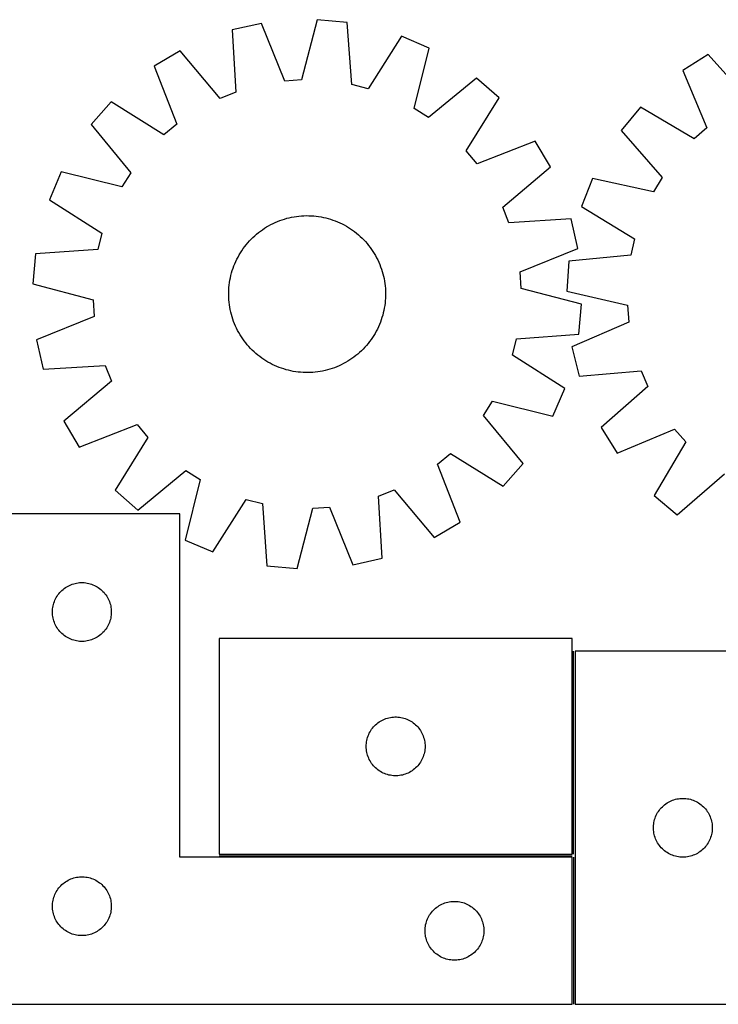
# Model space of a CAD drawing. Header units: millimetres. Extents: x 7 to 1493, y 7 to 509.
# Tile 2 of 4: x 394 to 750, y 7 to 508. Entities that reach past the tile are written whole.
import ezdxf

# ---------------------------------------------------------------- set-up
doc = ezdxf.new("R2010")
doc.units = ezdxf.units.MM
doc.layers.add('COMMON', color=5, linetype='CONTINUOUS', true_color=0x0000ff)
doc.layers.add('CUT', color=7, linetype='CONTINUOUS', true_color=0x000000)

msp = doc.modelspace()

# ---------------------------------------------------------------- linework, layer by layer
at = {"layer": 'COMMON'}
for p, q in [((676.604402, 83.015412), (676.604402, 186.515411)), ((495.854401, 82.265411), (675.854401, 82.265411)), ((676.604401, 81.515411), (676.604401, 6.515411))]:
    msp.add_line(p, q, dxfattribs=at)
at = {"layer": 'CUT'}
for p, q in [((545.893793, 508.478323), (537.897057, 477.737032)), ((561.214927, 507.066441), (545.893793, 508.478323)), ((563.458917, 475.38144), (561.214927, 507.066441)), ((517.415559, 506.619291), (502.407999, 503.22758)), ((502.407999, 503.22758), (504.302233, 471.519748)), ((529.340924, 477.178496), (517.415559, 506.619291)), ((588.873809, 500.034227), (571.76888, 473.268649)), ((603.008778, 493.956957), (588.873809, 500.034227)), ((475.898062, 492.659277), (462.67312, 484.795978)), ((496.337464, 468.344558), (475.898062, 492.659277)), ((595.351736, 463.129299), (603.008778, 493.956957)), ((745.33435, 490.817468), (732.305255, 482.63375)), ((766.361075, 467.008823), (745.33435, 490.817468)), ((462.67312, 484.795978), (474.272903, 455.225388)), ((732.305255, 482.63375), (744.623265, 453.355065)), ((537.897057, 477.737032), (529.340924, 477.178496)), ((627.140865, 478.721859), (602.602092, 458.551996)), ((638.706039, 468.574086), (627.140865, 478.721859)), ((571.76888, 473.268649), (563.458917, 475.38144)), ((504.302233, 471.519748), (496.337464, 468.344558)), ((621.897489, 441.621397), (638.706039, 468.574086)), ((440.726457, 466.552903), (430.578683, 454.987729)), ((467.679145, 449.744354), (440.726457, 466.552903)), ((602.602092, 458.551996), (595.351736, 463.129299)), ((710.810358, 463.860492), (700.94786, 452.051103)), ((738.165238, 447.71474), (710.810358, 463.860492)), ((430.578683, 454.987729), (450.748547, 430.448957)), ((474.272903, 455.225388), (467.679145, 449.744354)), ((700.94786, 452.051103), (721.710595, 428.011893)), ((744.623265, 453.355065), (738.165238, 447.71474)), ((656.949113, 446.627422), (627.378523, 435.02764)), ((664.812413, 433.402481), (656.949113, 446.627422)), ((627.378523, 435.02764), (621.897489, 441.621397)), ((640.497693, 412.963078), (664.812413, 433.402481)), ((415.343586, 430.855642), (409.266315, 416.720674)), ((446.171243, 423.1986), (415.343586, 430.855642)), ((450.748547, 430.448957), (446.171243, 423.1986)), ((686.306254, 427.554385), (680.575763, 413.275308)), ((717.311602, 420.651985), (686.306254, 427.554385)), ((721.710595, 428.011893), (717.311602, 420.651985)), ((409.266315, 416.720674), (436.031893, 399.615745)), ((643.672883, 404.99831), (640.497693, 412.963078)), ((680.575763, 413.275308), (707.750821, 396.828699)), ((527.978448, 406.487798), (529.175649, 406.869526)), ((529.175649, 406.869526), (530.38425, 407.213461)), ((530.38425, 407.213461), (531.603058, 407.519263)), ((531.603058, 407.519263), (532.830869, 407.786631)), ((532.830869, 407.786631), (534.066473, 408.0153)), ((534.066473, 408.0153), (535.30865, 408.205045)), ((535.30865, 408.205045), (536.556174, 408.355679)), ((536.556174, 408.355679), (537.807814, 408.467053)), ((537.807814, 408.467053), (539.062335, 408.539056)), ((539.062335, 408.539056), (540.318498, 408.571619)), ((540.318498, 408.571619), (541.575065, 408.564709)), ((541.575065, 408.564709), (542.830794, 408.518332)), ((542.830794, 408.518332), (544.084447, 408.432535)), ((544.084447, 408.432535), (545.334786, 408.307402)), ((545.334786, 408.307402), (546.580578, 408.143057)), ((546.580578, 408.143057), (547.820593, 407.939662)), ((547.820593, 407.939662), (549.053608, 407.697417)), ((549.053608, 407.697417), (550.278404, 407.416561)), ((550.278404, 407.416561), (551.493775, 407.097373)), ((551.493775, 407.097373), (552.69852, 406.740166)), ((552.69852, 406.740166), (553.89145, 406.345294)), ((675.380716, 406.892543), (643.672883, 404.99831)), ((678.772426, 391.884984), (675.380716, 406.892543)), ((517.906945, 401.425681), (518.950111, 402.126261)), ((518.950111, 402.126261), (520.014767, 402.793728)), ((520.014767, 402.793728), (521.099865, 403.427425)), ((521.099865, 403.427425), (522.204331, 404.026725)), ((522.204331, 404.026725), (523.327077, 404.591037)), ((523.327077, 404.591037), (524.466995, 405.119804)), ((524.466995, 405.119804), (525.622959, 405.612505)), ((525.622959, 405.612505), (526.793828, 406.068653)), ((526.793828, 406.068653), (527.978448, 406.487798)), ((553.89145, 406.345294), (555.071388, 405.913145)), ((555.071388, 405.913145), (556.23717, 405.444147)), ((556.23717, 405.444147), (557.387646, 404.938763)), ((557.387646, 404.938763), (558.521679, 404.39749)), ((558.521679, 404.39749), (559.63815, 403.820864)), ((559.63815, 403.820864), (560.735959, 403.209453)), ((560.735959, 403.209453), (561.814021, 402.563861)), ((561.814021, 402.563861), (562.871272, 401.884724)), ((562.871272, 401.884724), (563.906669, 401.172714)), ((436.031893, 399.615745), (433.919102, 391.305782)), ((511.290085, 395.656493), (512.155301, 396.567761)), ((512.155301, 396.567761), (513.048714, 397.451401)), ((513.048714, 397.451401), (513.969442, 398.306542)), ((513.969442, 398.306542), (514.916576, 399.132341)), ((514.916576, 399.132341), (515.889182, 399.927982)), ((515.889182, 399.927982), (516.8863, 400.69268)), ((516.8863, 400.69268), (517.906945, 401.425681)), ((563.906669, 401.172714), (564.919191, 400.428532)), ((564.919191, 400.428532), (565.907838, 399.652913)), ((565.907838, 399.652913), (566.871634, 398.846623)), ((566.871634, 398.846623), (567.809629, 398.010458)), ((567.809629, 398.010458), (568.720896, 397.145241)), ((568.720896, 397.145241), (569.604536, 396.251828)), ((707.750821, 396.828699), (705.841468, 388.469647)), ((507.415818, 390.718137), (508.127829, 391.753534)), ((508.127829, 391.753534), (508.872011, 392.766056)), ((508.872011, 392.766056), (509.647629, 393.754703)), ((509.647629, 393.754703), (510.453919, 394.718499)), ((510.453919, 394.718499), (511.290085, 395.656493)), ((569.604536, 396.251828), (570.459678, 395.331101)), ((570.459678, 395.331101), (571.285477, 394.383966)), ((571.285477, 394.383966), (572.081118, 393.411361)), ((572.081118, 393.411361), (572.845816, 392.414243)), ((572.845816, 392.414243), (573.578817, 391.393598)), ((649.331631, 379.959618), (678.772426, 391.884984)), ((402.234102, 389.061791), (400.822219, 373.740658)), ((433.919102, 391.305782), (402.234102, 389.061791)), ((504.903052, 386.368543), (505.479679, 387.485015)), ((505.479679, 387.485015), (506.09109, 388.582823)), ((506.09109, 388.582823), (506.736682, 389.660885)), ((506.736682, 389.660885), (507.415818, 390.718137)), ((573.578817, 391.393598), (574.279396, 390.350432)), ((574.279396, 390.350432), (574.946864, 389.285775)), ((574.946864, 389.285775), (575.58056, 388.200678)), ((575.58056, 388.200678), (576.17986, 387.096211)), ((576.17986, 387.096211), (576.744172, 385.973465)), ((705.841468, 388.469647), (674.22067, 385.45304)), ((502.560376, 380.545384), (502.955249, 381.738314)), ((502.955249, 381.738314), (503.387397, 382.918253)), ((503.387397, 382.918253), (503.856395, 384.084035)), ((503.856395, 384.084035), (504.36178, 385.23451)), ((504.36178, 385.23451), (504.903052, 386.368543)), ((576.744172, 385.973465), (577.27294, 384.833548)), ((577.27294, 384.833548), (577.76564, 383.677584)), ((577.76564, 383.677584), (578.221788, 382.506714)), ((578.221788, 382.506714), (578.640933, 381.322094)), ((674.22067, 385.45304), (673.183127, 370.102012)), ((501.360881, 375.667458), (501.603126, 376.900472)), ((501.603126, 376.900472), (501.883981, 378.125269)), ((501.883981, 378.125269), (502.20317, 379.340639)), ((502.20317, 379.340639), (502.560376, 380.545384)), ((578.640933, 381.322094), (579.022661, 380.124893)), ((579.022661, 380.124893), (579.366596, 378.916292)), ((579.366596, 378.916292), (579.672399, 377.697485)), ((579.672399, 377.697485), (579.939766, 376.469673)), ((649.890168, 371.403485), (649.331631, 379.959618)), ((400.822219, 373.740658), (431.56351, 365.743922)), ((500.78221, 370.677659), (500.868007, 371.931312)), ((500.868007, 371.931312), (500.99314, 373.181651)), ((500.99314, 373.181651), (501.157485, 374.427443)), ((501.157485, 374.427443), (501.360881, 375.667458)), ((579.939766, 376.469673), (580.168435, 375.234069)), ((580.168435, 375.234069), (580.358181, 373.991892)), ((580.358181, 373.991892), (580.508814, 372.744368)), ((580.508814, 372.744368), (580.620188, 371.492728)), ((580.620188, 371.492728), (580.692192, 370.238208)), ((500.728923, 368.165363), (500.735834, 369.421929)), ((500.761486, 366.9092), (500.728923, 368.165363)), ((500.735834, 369.421929), (500.78221, 370.677659)), ((500.83349, 365.654679), (500.761486, 366.9092)), ((580.671468, 366.469748), (580.585671, 365.216096)), ((580.717844, 367.725478), (580.671468, 366.469748)), ((580.692192, 370.238208), (580.724755, 368.982044)), ((580.724755, 368.982044), (580.717844, 367.725478)), ((680.631459, 363.40675), (649.890168, 371.403485)), ((673.183127, 370.102012), (704.110425, 362.857912)), ((431.56351, 365.743922), (432.122047, 357.187789)), ((500.944864, 364.403039), (500.83349, 365.654679)), ((501.095497, 363.155515), (500.944864, 364.403039)), ((501.285243, 361.913338), (501.095497, 363.155515)), ((501.513912, 360.677734), (501.285243, 361.913338)), ((580.092797, 361.479949), (579.850552, 360.246935)), ((580.296192, 362.719964), (580.092797, 361.479949)), ((580.460538, 363.965756), (580.296192, 362.719964)), ((580.585671, 365.216096), (580.460538, 363.965756)), ((679.219576, 348.085616), (680.631459, 363.40675)), ((704.110425, 362.857912), (704.877611, 354.317959)), ((432.122047, 357.187789), (402.681252, 345.262423)), ((501.781279, 359.449922), (501.513912, 360.677734)), ((502.087082, 358.231115), (501.781279, 359.449922)), ((502.431017, 357.022514), (502.087082, 358.231115)), ((502.812745, 355.825313), (502.431017, 357.022514)), ((578.893302, 356.602023), (578.498429, 355.409093)), ((579.250508, 357.806768), (578.893302, 356.602023)), ((579.569697, 359.022138), (579.250508, 357.806768)), ((579.850552, 360.246935), (579.569697, 359.022138)), ((503.23189, 354.640693), (502.812745, 355.825313)), ((503.688038, 353.469823), (503.23189, 354.640693)), ((504.180738, 352.313859), (503.688038, 353.469823)), ((504.709506, 351.173942), (504.180738, 352.313859)), ((577.091898, 351.912897), (576.550626, 350.778864)), ((577.597283, 353.063372), (577.091898, 351.912897)), ((578.066281, 354.229154), (577.597283, 353.063372)), ((578.498429, 355.409093), (578.066281, 354.229154)), ((704.877611, 354.317959), (675.736628, 341.677631)), ((505.273818, 350.051196), (504.709506, 351.173942)), ((505.873118, 348.946729), (505.273818, 350.051196)), ((506.506814, 347.861632), (505.873118, 348.946729)), ((507.174282, 346.796975), (506.506814, 347.861632)), ((507.874861, 345.753809), (507.174282, 346.796975)), ((574.03786, 346.429271), (573.325849, 345.393873)), ((574.716996, 347.486522), (574.03786, 346.429271)), ((575.362588, 348.564584), (574.716996, 347.486522)), ((575.973999, 349.662392), (575.362588, 348.564584)), ((576.550626, 350.778864), (575.973999, 349.662392)), ((647.534576, 345.841625), (679.219576, 348.085616)), ((402.681252, 345.262423), (406.072962, 330.254864)), ((508.607862, 344.733164), (507.874861, 345.753809)), ((509.37256, 343.736047), (508.607862, 344.733164)), ((510.168201, 342.763441), (509.37256, 343.736047)), ((510.994, 341.816307), (510.168201, 342.763441)), ((511.849142, 340.895579), (510.994, 341.816307)), ((570.163593, 341.490914), (569.298377, 340.579647)), ((570.999759, 342.428908), (570.163593, 341.490914)), ((571.806049, 343.392704), (570.999759, 342.428908)), ((572.581667, 344.381351), (571.806049, 343.392704)), ((573.325849, 345.393873), (572.581667, 344.381351)), ((645.421785, 337.531662), (647.534576, 345.841625)), ((675.736628, 341.677631), (679.493594, 326.757318)), ((512.732782, 340.002166), (511.849142, 340.895579)), ((513.644049, 339.136949), (512.732782, 340.002166)), ((514.582044, 338.300784), (513.644049, 339.136949)), ((515.54584, 337.494494), (514.582044, 338.300784)), ((516.534487, 336.718875), (515.54584, 337.494494)), ((517.547009, 335.974693), (516.534487, 336.718875)), ((564.567378, 336.454727), (563.546733, 335.721726)), ((565.564496, 337.219425), (564.567378, 336.454727)), ((566.537102, 338.015066), (565.564496, 337.219425)), ((567.484236, 338.840865), (566.537102, 338.015066)), ((568.404964, 339.696006), (567.484236, 338.840865)), ((569.298377, 340.579647), (568.404964, 339.696006)), ((672.187363, 320.426733), (645.421785, 337.531662)), ((406.072962, 330.254864), (437.780795, 332.149097)), ((437.780795, 332.149097), (440.955985, 324.184329)), ((518.582406, 335.262683), (517.547009, 335.974693)), ((519.639657, 334.583547), (518.582406, 335.262683)), ((520.717719, 333.937954), (519.639657, 334.583547)), ((521.815528, 333.326543), (520.717719, 333.937954)), ((522.931999, 332.749917), (521.815528, 333.326543)), ((524.066032, 332.208644), (522.931999, 332.749917)), ((525.216508, 331.70326), (524.066032, 332.208644)), ((526.38229, 331.234262), (525.216508, 331.70326)), ((555.830719, 331.534902), (554.65985, 331.078754)), ((556.986683, 332.027603), (555.830719, 331.534902)), ((558.126601, 332.55637), (556.986683, 332.027603)), ((559.249347, 333.120682), (558.126601, 332.55637)), ((560.353813, 333.719982), (559.249347, 333.120682)), ((561.438911, 334.353679), (560.353813, 333.719982)), ((562.503567, 335.021146), (561.438911, 334.353679)), ((563.546733, 335.721726), (562.503567, 335.021146)), ((527.562228, 330.802113), (526.38229, 331.234262)), ((528.755158, 330.407241), (527.562228, 330.802113)), ((529.959903, 330.050034), (528.755158, 330.407241)), ((531.175274, 329.730846), (529.959903, 330.050034)), ((532.40007, 329.44999), (531.175274, 329.730846)), ((533.633085, 329.207746), (532.40007, 329.44999)), ((534.8731, 329.00435), (533.633085, 329.207746)), ((536.118892, 328.840005), (534.8731, 329.00435)), ((537.369231, 328.714872), (536.118892, 328.840005)), ((538.622884, 328.629075), (537.369231, 328.714872)), ((539.878613, 328.582698), (538.622884, 328.629075)), ((541.13518, 328.575788), (539.878613, 328.582698)), ((542.391343, 328.608351), (541.13518, 328.575788)), ((543.645864, 328.680355), (542.391343, 328.608351)), ((544.897504, 328.791728), (543.645864, 328.680355)), ((546.145028, 328.942362), (544.897504, 328.791728)), ((547.387205, 329.132107), (546.145028, 328.942362)), ((548.622809, 329.360776), (547.387205, 329.132107)), ((549.85062, 329.628144), (548.622809, 329.360776)), ((551.069428, 329.933946), (549.85062, 329.628144)), ((552.278029, 330.277881), (551.069428, 329.933946)), ((553.47523, 330.659609), (552.278029, 330.277881)), ((554.65985, 331.078754), (553.47523, 330.659609)), ((679.493594, 326.757318), (711.145753, 329.424829)), ((711.145753, 329.424829), (714.51438, 321.539925)), ((440.955985, 324.184329), (416.641265, 303.744926)), ((714.51438, 321.539925), (690.705735, 300.5132)), ((666.110092, 306.291765), (672.187363, 320.426733)), ((630.705131, 306.698451), (635.282435, 313.948807)), ((635.282435, 313.948807), (666.110092, 306.291765)), ((650.874994, 282.159678), (630.705131, 306.698451)), ((416.641265, 303.744926), (424.504565, 290.519985)), ((424.504565, 290.519985), (454.075155, 302.119767)), ((454.075155, 302.119767), (459.556189, 295.52601)), ((690.705735, 300.5132), (698.889453, 287.484105)), ((698.889453, 287.484105), (728.168138, 299.802114)), ((728.168138, 299.802114), (733.808462, 293.344087)), ((459.556189, 295.52601), (442.747639, 268.573321)), ((733.808462, 293.344087), (717.662711, 265.989208)), ((607.180775, 281.92202), (613.774533, 287.403054)), ((613.774533, 287.403054), (640.727221, 270.594504)), ((618.780558, 252.351429), (607.180775, 281.92202)), ((640.727221, 270.594504), (650.874994, 282.159678)), ((454.312813, 258.425548), (478.851586, 278.595411)), ((478.851586, 278.595411), (486.101942, 274.018108)), ((729.4721, 256.12671), (753.51131, 276.889444)), ((486.101942, 274.018108), (478.4449, 243.190451)), ((442.747639, 268.573321), (454.312813, 258.425548)), ((577.151445, 265.627659), (585.116214, 268.802849)), ((585.116214, 268.802849), (605.555616, 244.48813)), ((492.579869, 237.11318), (509.684798, 263.878758)), ((509.684798, 263.878758), (517.994761, 261.765967)), ((517.994761, 261.765967), (520.238751, 230.080966)), ((579.045679, 233.919827), (577.151445, 265.627659)), ((717.662711, 265.989208), (729.4721, 256.12671)), ((475.854401, 256.515411), (375.854401, 256.515411)), ((475.854401, 81.515411), (475.854401, 256.515411)), ((535.559885, 228.669084), (543.556621, 259.410375)), ((543.556621, 259.410375), (552.112754, 259.968911)), ((552.112754, 259.968911), (564.038119, 230.528116)), ((605.555616, 244.48813), (618.780558, 252.351429)), ((478.4449, 243.190451), (492.579869, 237.11318)), ((564.038119, 230.528116), (579.045679, 233.919827)), ((520.238751, 230.080966), (535.559885, 228.669084)), ((420.926266, 220.682749), (421.662117, 220.917659)), ((421.662117, 220.917659), (422.409085, 221.114376)), ((422.409085, 221.114376), (423.16519, 221.27238)), ((423.16519, 221.27238), (423.928426, 221.391251)), ((423.928426, 221.391251), (424.696769, 221.470673)), ((424.696769, 221.470673), (425.468183, 221.510438)), ((425.468183, 221.510438), (426.24062, 221.510438)), ((426.24062, 221.510438), (427.012033, 221.470673)), ((427.012033, 221.470673), (427.780377, 221.391251)), ((427.780377, 221.391251), (428.543613, 221.27238)), ((428.543613, 221.27238), (429.299717, 221.114376)), ((429.299717, 221.114376), (430.046686, 220.917659)), ((430.046686, 220.917659), (430.782537, 220.682749)), ((414.092604, 215.824553), (414.587422, 216.417692)), ((414.587422, 216.417692), (415.112119, 216.984573)), ((415.112119, 216.984573), (415.665301, 217.523691)), ((415.665301, 217.523691), (416.245504, 218.033617)), ((416.245504, 218.033617), (416.851187, 218.512999)), ((416.851187, 218.512999), (417.480745, 218.960566)), ((417.480745, 218.960566), (418.132509, 219.37513)), ((418.132509, 219.37513), (418.80475, 219.755592)), ((418.80475, 219.755592), (419.495685, 220.100944)), ((419.495685, 220.100944), (420.203483, 220.41027)), ((420.203483, 220.41027), (420.926266, 220.682749)), ((430.782537, 220.682749), (431.50532, 220.41027)), ((431.50532, 220.41027), (432.213117, 220.100944)), ((432.213117, 220.100944), (432.904052, 219.755592)), ((432.904052, 219.755592), (433.576293, 219.37513)), ((433.576293, 219.37513), (434.228057, 218.960566)), ((434.228057, 218.960566), (434.857616, 218.512999)), ((434.857616, 218.512999), (435.463299, 218.033617)), ((435.463299, 218.033617), (436.043501, 217.523691)), ((436.043501, 217.523691), (436.596684, 216.984573)), ((436.596684, 216.984573), (437.12138, 216.417692)), ((437.12138, 216.417692), (437.616198, 215.824553)), ((411.348985, 210.335477), (411.564871, 211.077133)), ((411.564871, 211.077133), (411.818649, 211.806692)), ((411.818649, 211.806692), (412.109648, 212.522219)), ((412.109648, 212.522219), (412.437095, 213.221817)), ((412.437095, 213.221817), (412.800123, 213.903632)), ((412.800123, 213.903632), (413.197768, 214.565853)), ((413.197768, 214.565853), (413.628976, 215.206727)), ((413.628976, 215.206727), (414.092604, 215.824553)), ((437.616198, 215.824553), (438.079826, 215.206727)), ((438.079826, 215.206727), (438.511035, 214.565853)), ((438.511035, 214.565853), (438.90868, 213.903632)), ((438.90868, 213.903632), (439.271708, 213.221817)), ((439.271708, 213.221817), (439.599155, 212.522219)), ((439.599155, 212.522219), (439.890154, 211.806692)), ((439.890154, 211.806692), (440.143932, 211.077133)), ((440.143932, 211.077133), (440.359817, 210.335477)), ((410.854401, 206.515411), (410.87429, 207.287592)), ((410.87429, 205.743229), (410.854401, 206.515411)), ((410.87429, 207.287592), (410.933903, 208.057725)), ((410.933903, 208.057725), (411.033083, 208.823769)), ((411.033083, 208.823769), (411.171566, 209.583692)), ((411.171566, 209.583692), (411.348985, 210.335477)), ((440.359817, 210.335477), (440.537237, 209.583692)), ((440.537237, 209.583692), (440.67572, 208.823769)), ((440.67572, 208.823769), (440.774899, 208.057725)), ((440.774899, 208.057725), (440.834513, 207.287592)), ((440.834513, 207.287592), (440.854401, 206.515411)), ((440.854401, 206.515411), (440.834513, 205.743229)), ((410.933903, 204.973096), (410.87429, 205.743229)), ((411.033083, 204.207052), (410.933903, 204.973096)), ((411.171566, 203.44713), (411.033083, 204.207052)), ((411.348985, 202.695344), (411.171566, 203.44713)), ((411.564871, 201.953688), (411.348985, 202.695344)), ((411.818649, 201.224129), (411.564871, 201.953688)), ((412.109648, 200.508602), (411.818649, 201.224129)), ((439.890154, 201.224129), (439.599155, 200.508602)), ((440.143932, 201.953688), (439.890154, 201.224129)), ((440.359817, 202.695344), (440.143932, 201.953688)), ((440.537237, 203.44713), (440.359817, 202.695344)), ((440.67572, 204.207052), (440.537237, 203.44713)), ((440.774899, 204.973096), (440.67572, 204.207052)), ((440.834513, 205.743229), (440.774899, 204.973096)), ((412.437095, 199.809004), (412.109648, 200.508602)), ((412.800123, 199.127189), (412.437095, 199.809004)), ((413.197768, 198.464968), (412.800123, 199.127189)), ((413.628976, 197.824094), (413.197768, 198.464968)), ((414.092604, 197.206268), (413.628976, 197.824094)), ((414.587422, 196.613129), (414.092604, 197.206268)), ((415.112119, 196.046248), (414.587422, 196.613129)), ((415.665301, 195.50713), (415.112119, 196.046248)), ((436.596684, 196.046248), (436.043501, 195.50713)), ((437.12138, 196.613129), (436.596684, 196.046248)), ((437.616198, 197.206268), (437.12138, 196.613129)), ((438.079826, 197.824094), (437.616198, 197.206268)), ((438.511035, 198.464968), (438.079826, 197.824094)), ((438.90868, 199.127189), (438.511035, 198.464968)), ((439.271708, 199.809004), (438.90868, 199.127189)), ((439.599155, 200.508602), (439.271708, 199.809004)), ((416.245504, 194.997204), (415.665301, 195.50713)), ((416.851187, 194.517822), (416.245504, 194.997204)), ((417.480745, 194.070255), (416.851187, 194.517822)), ((418.132509, 193.655691), (417.480745, 194.070255)), ((418.80475, 193.275229), (418.132509, 193.655691)), ((419.495685, 192.929877), (418.80475, 193.275229)), ((420.203483, 192.620551), (419.495685, 192.929877)), ((420.926266, 192.348072), (420.203483, 192.620551)), ((421.662117, 192.113162), (420.926266, 192.348072)), ((422.409085, 191.916445), (421.662117, 192.113162)), ((423.16519, 191.758441), (422.409085, 191.916445)), ((423.928426, 191.63957), (423.16519, 191.758441)), ((424.696769, 191.560148), (423.928426, 191.63957)), ((425.468183, 191.520384), (424.696769, 191.560148)), ((426.24062, 191.520384), (425.468183, 191.520384)), ((427.012033, 191.560148), (426.24062, 191.520384)), ((427.780377, 191.63957), (427.012033, 191.560148)), ((428.543613, 191.758441), (427.780377, 191.63957)), ((429.299717, 191.916445), (428.543613, 191.758441)), ((430.046686, 192.113162), (429.299717, 191.916445)), ((430.782537, 192.348072), (430.046686, 192.113162)), ((431.50532, 192.620551), (430.782537, 192.348072)), ((432.213117, 192.929877), (431.50532, 192.620551)), ((432.904052, 193.275229), (432.213117, 192.929877)), ((433.576293, 193.655691), (432.904052, 193.275229)), ((434.228057, 194.070255), (433.576293, 193.655691)), ((434.857616, 194.517822), (434.228057, 194.070255)), ((435.463299, 194.997204), (434.857616, 194.517822)), ((436.043501, 195.50713), (435.463299, 194.997204)), ((675.854401, 193.015412), (495.854401, 193.015412)), ((495.854401, 193.015412), (495.854401, 83.015412)), ((675.854401, 83.015412), (675.854401, 193.015412)), ((787.354402, 186.515411), (677.354402, 186.515411)), ((677.354402, 186.515411), (677.354402, 6.515411)), ((577.480745, 150.460567), (578.132509, 150.875131)), ((578.132509, 150.875131), (578.80475, 151.255593)), ((578.80475, 151.255593), (579.495685, 151.600945)), ((579.495685, 151.600945), (580.203483, 151.910271)), ((580.203483, 151.910271), (580.926266, 152.18275)), ((580.926266, 152.18275), (581.662117, 152.41766)), ((581.662117, 152.41766), (582.409085, 152.614377)), ((582.409085, 152.614377), (583.16519, 152.772381)), ((583.16519, 152.772381), (583.928426, 152.891252)), ((583.928426, 152.891252), (584.696769, 152.970674)), ((584.696769, 152.970674), (585.468183, 153.010439)), ((585.468183, 153.010439), (586.24062, 153.010439)), ((586.24062, 153.010439), (587.012033, 152.970674)), ((587.012033, 152.970674), (587.780377, 152.891252)), ((587.780377, 152.891252), (588.543613, 152.772381)), ((588.543613, 152.772381), (589.299717, 152.614377)), ((589.299717, 152.614377), (590.046686, 152.41766)), ((590.046686, 152.41766), (590.782537, 152.18275)), ((590.782537, 152.18275), (591.50532, 151.910271)), ((591.50532, 151.910271), (592.213117, 151.600945)), ((592.213117, 151.600945), (592.904052, 151.255593)), ((592.904052, 151.255593), (593.576293, 150.875131)), ((593.576293, 150.875131), (594.228057, 150.460567)), ((572.800123, 145.403633), (573.197768, 146.065854)), ((573.197768, 146.065854), (573.628976, 146.706728)), ((573.628976, 146.706728), (574.092604, 147.324554)), ((574.092604, 147.324554), (574.587422, 147.917693)), ((574.587422, 147.917693), (575.112119, 148.484574)), ((575.112119, 148.484574), (575.665301, 149.023692)), ((575.665301, 149.023692), (576.245504, 149.533618)), ((576.245504, 149.533618), (576.851187, 150.013)), ((576.851187, 150.013), (577.480745, 150.460567)), ((594.228057, 150.460567), (594.857616, 150.013)), ((594.857616, 150.013), (595.463299, 149.533618)), ((595.463299, 149.533618), (596.043501, 149.023692)), ((596.043501, 149.023692), (596.596684, 148.484574)), ((596.596684, 148.484574), (597.12138, 147.917693)), ((597.12138, 147.917693), (597.616198, 147.324554)), ((597.616198, 147.324554), (598.079826, 146.706728)), ((598.079826, 146.706728), (598.511035, 146.065854)), ((598.511035, 146.065854), (598.90868, 145.403633)), ((571.033083, 140.32377), (571.171566, 141.083693)), ((571.171566, 141.083693), (571.348985, 141.835478)), ((571.348985, 141.835478), (571.564871, 142.577134)), ((571.564871, 142.577134), (571.818649, 143.306693)), ((571.818649, 143.306693), (572.109648, 144.02222)), ((572.109648, 144.02222), (572.437095, 144.721818)), ((572.437095, 144.721818), (572.800123, 145.403633)), ((598.90868, 145.403633), (599.271708, 144.721818)), ((599.271708, 144.721818), (599.599155, 144.02222)), ((599.599155, 144.02222), (599.890154, 143.306693)), ((599.890154, 143.306693), (600.143932, 142.577134)), ((600.143932, 142.577134), (600.359817, 141.835478)), ((600.359817, 141.835478), (600.537237, 141.083693)), ((600.537237, 141.083693), (600.67572, 140.32377)), ((570.854401, 138.015412), (570.87429, 138.787593)), ((570.87429, 137.24323), (570.854401, 138.015412)), ((570.87429, 138.787593), (570.933903, 139.557726)), ((570.933903, 136.473097), (570.87429, 137.24323)), ((570.933903, 139.557726), (571.033083, 140.32377)), ((571.033083, 135.707053), (570.933903, 136.473097)), ((571.171566, 134.947131), (571.033083, 135.707053)), ((600.67572, 135.707053), (600.537237, 134.947131)), ((600.67572, 140.32377), (600.774899, 139.557726)), ((600.774899, 136.473097), (600.67572, 135.707053)), ((600.774899, 139.557726), (600.834513, 138.787593)), ((600.834513, 137.24323), (600.774899, 136.473097)), ((600.834513, 138.787593), (600.854401, 138.015412)), ((600.854401, 138.015412), (600.834513, 137.24323)), ((571.348985, 134.195345), (571.171566, 134.947131)), ((571.564871, 133.453689), (571.348985, 134.195345)), ((571.818649, 132.72413), (571.564871, 133.453689)), ((572.109648, 132.008603), (571.818649, 132.72413)), ((572.437095, 131.309005), (572.109648, 132.008603)), ((572.800123, 130.62719), (572.437095, 131.309005)), ((573.197768, 129.964969), (572.800123, 130.62719)), ((598.90868, 130.62719), (598.511035, 129.964969)), ((599.271708, 131.309005), (598.90868, 130.62719)), ((599.599155, 132.008603), (599.271708, 131.309005)), ((599.890154, 132.72413), (599.599155, 132.008603)), ((600.143932, 133.453689), (599.890154, 132.72413)), ((600.359817, 134.195345), (600.143932, 133.453689)), ((600.537237, 134.947131), (600.359817, 134.195345)), ((573.628976, 129.324095), (573.197768, 129.964969)), ((574.092604, 128.706269), (573.628976, 129.324095)), ((574.587422, 128.11313), (574.092604, 128.706269)), ((575.112119, 127.546249), (574.587422, 128.11313)), ((575.665301, 127.007131), (575.112119, 127.546249)), ((576.245504, 126.497205), (575.665301, 127.007131)), ((576.851187, 126.017823), (576.245504, 126.497205)), ((577.480745, 125.570256), (576.851187, 126.017823)), ((578.132509, 125.155692), (577.480745, 125.570256)), ((594.228057, 125.570256), (593.576293, 125.155692)), ((594.857616, 126.017823), (594.228057, 125.570256)), ((595.463299, 126.497205), (594.857616, 126.017823)), ((596.043501, 127.007131), (595.463299, 126.497205)), ((596.596684, 127.546249), (596.043501, 127.007131)), ((597.12138, 128.11313), (596.596684, 127.546249)), ((597.616198, 128.706269), (597.12138, 128.11313)), ((598.079826, 129.324095), (597.616198, 128.706269)), ((598.511035, 129.964969), (598.079826, 129.324095)), ((578.80475, 124.77523), (578.132509, 125.155692)), ((579.495685, 124.429878), (578.80475, 124.77523)), ((580.203483, 124.120552), (579.495685, 124.429878)), ((580.926266, 123.848073), (580.203483, 124.120552)), ((581.662117, 123.613163), (580.926266, 123.848073)), ((582.409085, 123.416446), (581.662117, 123.613163)), ((583.16519, 123.258442), (582.409085, 123.416446)), ((583.928426, 123.139571), (583.16519, 123.258442)), ((584.696769, 123.060149), (583.928426, 123.139571)), ((585.468183, 123.020385), (584.696769, 123.060149)), ((586.24062, 123.020385), (585.468183, 123.020385)), ((587.012033, 123.060149), (586.24062, 123.020385)), ((587.780377, 123.139571), (587.012033, 123.060149)), ((588.543613, 123.258442), (587.780377, 123.139571)), ((589.299717, 123.416446), (588.543613, 123.258442)), ((590.046686, 123.613163), (589.299717, 123.416446)), ((590.782537, 123.848073), (590.046686, 123.613163)), ((591.50532, 124.120552), (590.782537, 123.848073)), ((592.213117, 124.429878), (591.50532, 124.120552)), ((592.904052, 124.77523), (592.213117, 124.429878)), ((593.576293, 125.155692), (592.904052, 124.77523)), ((726.347594, 110.260164), (727.063121, 110.551163)), ((727.063121, 110.551163), (727.79268, 110.804941)), ((727.79268, 110.804941), (728.534336, 111.020826)), ((728.534336, 111.020826), (729.286121, 111.198246)), ((729.286121, 111.198246), (730.046044, 111.336729)), ((730.046044, 111.336729), (730.812087, 111.435909)), ((730.812087, 111.435909), (731.582221, 111.495522)), ((731.582221, 111.495522), (732.354402, 111.515411)), ((732.354402, 111.515411), (733.126584, 111.495522)), ((733.126584, 111.495522), (733.896717, 111.435909)), ((733.896717, 111.435909), (734.662761, 111.336729)), ((734.662761, 111.336729), (735.422683, 111.198246)), ((735.422683, 111.198246), (736.174469, 111.020826)), ((736.174469, 111.020826), (736.916125, 110.804941)), ((736.916125, 110.804941), (737.645684, 110.551163)), ((737.645684, 110.551163), (738.361211, 110.260164)), ((719.909247, 104.889066), (720.356814, 105.518625)), ((720.356814, 105.518625), (720.836196, 106.124308)), ((720.836196, 106.124308), (721.346122, 106.704511)), ((721.346122, 106.704511), (721.88524, 107.257693)), ((721.88524, 107.257693), (722.452121, 107.782389)), ((722.452121, 107.782389), (723.04526, 108.277208)), ((723.04526, 108.277208), (723.663086, 108.740836)), ((723.663086, 108.740836), (724.303959, 109.172044)), ((724.303959, 109.172044), (724.966181, 109.569689)), ((724.966181, 109.569689), (725.647995, 109.932717)), ((725.647995, 109.932717), (726.347594, 110.260164)), ((738.361211, 110.260164), (739.060809, 109.932717)), ((739.060809, 109.932717), (739.742623, 109.569689)), ((739.742623, 109.569689), (740.404845, 109.172044)), ((740.404845, 109.172044), (741.045719, 108.740836)), ((741.045719, 108.740836), (741.663545, 108.277208)), ((741.663545, 108.277208), (742.256684, 107.782389)), ((742.256684, 107.782389), (742.823565, 107.257693)), ((742.823565, 107.257693), (743.362683, 106.704511)), ((743.362683, 106.704511), (743.872609, 106.124308)), ((743.872609, 106.124308), (744.351991, 105.518625)), ((744.351991, 105.518625), (744.799558, 104.889066)), ((717.755437, 99.960727), (717.952154, 100.707695)), ((717.952154, 100.707695), (718.187064, 101.443546)), ((718.187064, 101.443546), (718.459543, 102.166329)), ((718.459543, 102.166329), (718.768868, 102.874126)), ((718.768868, 102.874126), (719.11422, 103.565062)), ((719.11422, 103.565062), (719.494683, 104.237303)), ((719.494683, 104.237303), (719.909247, 104.889066)), ((744.799558, 104.889066), (745.214122, 104.237303)), ((745.214122, 104.237303), (745.594584, 103.565062)), ((745.594584, 103.565062), (745.939936, 102.874126)), ((745.939936, 102.874126), (746.249262, 102.166329)), ((746.249262, 102.166329), (746.521741, 101.443546)), ((746.521741, 101.443546), (746.75665, 100.707695)), ((746.75665, 100.707695), (746.953368, 99.960727)), ((717.359375, 96.901629), (717.399139, 97.673042)), ((717.359375, 96.129192), (717.359375, 96.901629)), ((717.399139, 95.357779), (717.359375, 96.129192)), ((717.399139, 97.673042), (717.478562, 98.441386)), ((717.478562, 98.441386), (717.597433, 99.204622)), ((717.597433, 99.204622), (717.755437, 99.960727)), ((746.953368, 99.960727), (747.111372, 99.204622)), ((747.111372, 99.204622), (747.230242, 98.441386)), ((747.230242, 98.441386), (747.309665, 97.673042)), ((747.309665, 97.673042), (747.349429, 96.901629)), ((747.349429, 96.129192), (747.309665, 95.357779)), ((747.349429, 96.901629), (747.349429, 96.129192)), ((717.478562, 94.589435), (717.399139, 95.357779)), ((717.597433, 93.826199), (717.478562, 94.589435)), ((717.755437, 93.070094), (717.597433, 93.826199)), ((717.952154, 92.323126), (717.755437, 93.070094)), ((718.187064, 91.587275), (717.952154, 92.323126)), ((718.459543, 90.864492), (718.187064, 91.587275)), ((718.768868, 90.156695), (718.459543, 90.864492)), ((746.249262, 90.864492), (745.939936, 90.156695)), ((746.521741, 91.587275), (746.249262, 90.864492)), ((746.75665, 92.323126), (746.521741, 91.587275)), ((746.953368, 93.070094), (746.75665, 92.323126)), ((747.111372, 93.826199), (746.953368, 93.070094)), ((747.230242, 94.589435), (747.111372, 93.826199)), ((747.309665, 95.357779), (747.230242, 94.589435)), ((719.11422, 89.465759), (718.768868, 90.156695)), ((719.494683, 88.793518), (719.11422, 89.465759)), ((719.909247, 88.141755), (719.494683, 88.793518)), ((720.356814, 87.512196), (719.909247, 88.141755)), ((720.836196, 86.906513), (720.356814, 87.512196)), ((721.346122, 86.32631), (720.836196, 86.906513)), ((721.88524, 85.773128), (721.346122, 86.32631)), ((722.452121, 85.248432), (721.88524, 85.773128)), ((742.823565, 85.773128), (742.256684, 85.248432)), ((743.362683, 86.32631), (742.823565, 85.773128)), ((743.872609, 86.906513), (743.362683, 86.32631)), ((744.351991, 87.512196), (743.872609, 86.906513)), ((744.799558, 88.141755), (744.351991, 87.512196)), ((745.214122, 88.793518), (744.799558, 88.141755)), ((745.594584, 89.465759), (745.214122, 88.793518)), ((745.939936, 90.156695), (745.594584, 89.465759)), ((675.854401, 81.515411), (475.854401, 81.515411)), ((495.854401, 83.015412), (675.854401, 83.015412)), ((675.854401, 6.515411), (675.854401, 81.515411)), ((723.04526, 84.753613), (722.452121, 85.248432)), ((723.663086, 84.289985), (723.04526, 84.753613)), ((724.303959, 83.858777), (723.663086, 84.289985)), ((724.966181, 83.461132), (724.303959, 83.858777)), ((725.647995, 83.098104), (724.966181, 83.461132)), ((726.347594, 82.770657), (725.647995, 83.098104)), ((727.063121, 82.479658), (726.347594, 82.770657)), ((727.79268, 82.22588), (727.063121, 82.479658)), ((728.534336, 82.009995), (727.79268, 82.22588)), ((729.286121, 81.832575), (728.534336, 82.009995)), ((730.046044, 81.694092), (729.286121, 81.832575)), ((730.812087, 81.594912), (730.046044, 81.694092)), ((731.582221, 81.535299), (730.812087, 81.594912)), ((732.354402, 81.515411), (731.582221, 81.535299)), ((733.126584, 81.535299), (732.354402, 81.515411)), ((733.896717, 81.594912), (733.126584, 81.535299)), ((734.662761, 81.694092), (733.896717, 81.594912)), ((735.422683, 81.832575), (734.662761, 81.694092)), ((736.174469, 82.009995), (735.422683, 81.832575)), ((736.916125, 82.22588), (736.174469, 82.009995)), ((737.645684, 82.479658), (736.916125, 82.22588)), ((738.361211, 82.770657), (737.645684, 82.479658)), ((739.060809, 83.098104), (738.361211, 82.770657)), ((739.742623, 83.461132), (739.060809, 83.098104)), ((740.404845, 83.858777), (739.742623, 83.461132)), ((741.045719, 84.289985), (740.404845, 83.858777)), ((741.663545, 84.753613), (741.045719, 84.289985)), ((742.256684, 85.248432), (741.663545, 84.753613)), ((419.495685, 70.100944), (420.203483, 70.41027)), ((420.203483, 70.41027), (420.926266, 70.682749)), ((420.926266, 70.682749), (421.662117, 70.917659)), ((421.662117, 70.917659), (422.409085, 71.114376)), ((422.409085, 71.114376), (423.16519, 71.27238)), ((423.16519, 71.27238), (423.928426, 71.391251)), ((423.928426, 71.391251), (424.696769, 71.470673)), ((424.696769, 71.470673), (425.468183, 71.510438)), ((425.468183, 71.510438), (426.24062, 71.510438)), ((426.24062, 71.510438), (427.012033, 71.470673)), ((427.012033, 71.470673), (427.780377, 71.391251)), ((427.780377, 71.391251), (428.543613, 71.27238)), ((428.543613, 71.27238), (429.299717, 71.114376)), ((429.299717, 71.114376), (430.046686, 70.917659)), ((430.046686, 70.917659), (430.782537, 70.682749)), ((430.782537, 70.682749), (431.50532, 70.41027)), ((431.50532, 70.41027), (432.213117, 70.100944)), ((413.628976, 65.206727), (414.092604, 65.824553)), ((414.092604, 65.824553), (414.587422, 66.417692)), ((414.587422, 66.417692), (415.112119, 66.984573)), ((415.112119, 66.984573), (415.665301, 67.523691)), ((415.665301, 67.523691), (416.245504, 68.033617)), ((416.245504, 68.033617), (416.851187, 68.512999)), ((416.851187, 68.512999), (417.480745, 68.960566)), ((417.480745, 68.960566), (418.132509, 69.37513)), ((418.132509, 69.37513), (418.80475, 69.755592)), ((418.80475, 69.755592), (419.495685, 70.100944)), ((432.213117, 70.100944), (432.904052, 69.755592)), ((432.904052, 69.755592), (433.576293, 69.37513)), ((433.576293, 69.37513), (434.228057, 68.960566)), ((434.228057, 68.960566), (434.857616, 68.512999)), ((434.857616, 68.512999), (435.463299, 68.033617)), ((435.463299, 68.033617), (436.043501, 67.523691)), ((436.043501, 67.523691), (436.596684, 66.984573)), ((436.596684, 66.984573), (437.12138, 66.417692)), ((437.12138, 66.417692), (437.616198, 65.824553)), ((437.616198, 65.824553), (438.079826, 65.206727)), ((411.171566, 59.583692), (411.348985, 60.335477)), ((411.348985, 60.335477), (411.564871, 61.077133)), ((411.564871, 61.077133), (411.818649, 61.806692)), ((411.818649, 61.806692), (412.109648, 62.522219)), ((412.109648, 62.522219), (412.437095, 63.221817)), ((412.437095, 63.221817), (412.800123, 63.903632)), ((412.800123, 63.903632), (413.197768, 64.565853)), ((413.197768, 64.565853), (413.628976, 65.206727)), ((438.079826, 65.206727), (438.511035, 64.565853)), ((438.511035, 64.565853), (438.90868, 63.903632)), ((438.90868, 63.903632), (439.271708, 63.221817)), ((439.271708, 63.221817), (439.599155, 62.522219)), ((439.599155, 62.522219), (439.890154, 61.806692)), ((439.890154, 61.806692), (440.143932, 61.077133)), ((440.143932, 61.077133), (440.359817, 60.335477)), ((440.359817, 60.335477), (440.537237, 59.583692)), ((410.854401, 56.515411), (410.87429, 57.287592)), ((410.87429, 55.743229), (410.854401, 56.515411)), ((410.87429, 57.287592), (410.933903, 58.057725)), ((410.933903, 54.973096), (410.87429, 55.743229)), ((410.933903, 58.057725), (411.033083, 58.823769)), ((411.033083, 58.823769), (411.171566, 59.583692)), ((440.537237, 59.583692), (440.67572, 58.823769)), ((440.67572, 58.823769), (440.774899, 58.057725)), ((440.774899, 58.057725), (440.834513, 57.287592)), ((440.834513, 55.743229), (440.774899, 54.973096)), ((440.834513, 57.287592), (440.854401, 56.515411)), ((440.854401, 56.515411), (440.834513, 55.743229)), ((605.665301, 55.023691), (606.245504, 55.533617)), ((606.245504, 55.533617), (606.851187, 56.012999)), ((606.851187, 56.012999), (607.480745, 56.460566)), ((607.480745, 56.460566), (608.132509, 56.87513)), ((608.132509, 56.87513), (608.80475, 57.255592)), ((608.80475, 57.255592), (609.495685, 57.600944)), ((609.495685, 57.600944), (610.203483, 57.91027)), ((610.203483, 57.91027), (610.926266, 58.182749)), ((610.926266, 58.182749), (611.662117, 58.417659)), ((611.662117, 58.417659), (612.409085, 58.614376)), ((612.409085, 58.614376), (613.16519, 58.77238)), ((613.16519, 58.77238), (613.928426, 58.891251)), ((613.928426, 58.891251), (614.696769, 58.970673)), ((614.696769, 58.970673), (615.468183, 59.010438)), ((615.468183, 59.010438), (616.24062, 59.010438)), ((616.24062, 59.010438), (617.012033, 58.970673)), ((617.012033, 58.970673), (617.780377, 58.891251)), ((617.780377, 58.891251), (618.543613, 58.77238)), ((618.543613, 58.77238), (619.299717, 58.614376)), ((619.299717, 58.614376), (620.046686, 58.417659)), ((620.046686, 58.417659), (620.782537, 58.182749)), ((620.782537, 58.182749), (621.50532, 57.91027)), ((621.50532, 57.91027), (622.213117, 57.600944)), ((622.213117, 57.600944), (622.904052, 57.255592)), ((622.904052, 57.255592), (623.576293, 56.87513)), ((623.576293, 56.87513), (624.228057, 56.460566)), ((624.228057, 56.460566), (624.857616, 56.012999)), ((624.857616, 56.012999), (625.463299, 55.533617)), ((625.463299, 55.533617), (626.043501, 55.023691)), ((411.033083, 54.207052), (410.933903, 54.973096)), ((411.171566, 53.44713), (411.033083, 54.207052)), ((411.348985, 52.695344), (411.171566, 53.44713)), ((411.564871, 51.953688), (411.348985, 52.695344)), ((411.818649, 51.224129), (411.564871, 51.953688)), ((412.109648, 50.508602), (411.818649, 51.224129)), ((412.437095, 49.809004), (412.109648, 50.508602)), ((439.599155, 50.508602), (439.271708, 49.809004)), ((439.890154, 51.224129), (439.599155, 50.508602)), ((440.143932, 51.953688), (439.890154, 51.224129)), ((440.359817, 52.695344), (440.143932, 51.953688)), ((440.537237, 53.44713), (440.359817, 52.695344)), ((440.67572, 54.207052), (440.537237, 53.44713)), ((440.774899, 54.973096), (440.67572, 54.207052)), ((602.109648, 50.022219), (602.437095, 50.721817)), ((602.437095, 50.721817), (602.800123, 51.403632)), ((602.800123, 51.403632), (603.197768, 52.065853)), ((603.197768, 52.065853), (603.628976, 52.706727)), ((603.628976, 52.706727), (604.092604, 53.324553)), ((604.092604, 53.324553), (604.587422, 53.917692)), ((604.587422, 53.917692), (605.112119, 54.484573)), ((605.112119, 54.484573), (605.665301, 55.023691)), ((626.043501, 55.023691), (626.596684, 54.484573)), ((626.596684, 54.484573), (627.12138, 53.917692)), ((627.12138, 53.917692), (627.616198, 53.324553)), ((627.616198, 53.324553), (628.079826, 52.706727)), ((628.079826, 52.706727), (628.511035, 52.065853)), ((628.511035, 52.065853), (628.90868, 51.403632)), ((628.90868, 51.403632), (629.271708, 50.721817)), ((629.271708, 50.721817), (629.599155, 50.022219)), ((412.800123, 49.127189), (412.437095, 49.809004)), ((413.197768, 48.464968), (412.800123, 49.127189)), ((413.628976, 47.824094), (413.197768, 48.464968)), ((414.092604, 47.206268), (413.628976, 47.824094)), ((414.587422, 46.613129), (414.092604, 47.206268)), ((415.112119, 46.046248), (414.587422, 46.613129)), ((415.665301, 45.50713), (415.112119, 46.046248)), ((416.245504, 44.997204), (415.665301, 45.50713)), ((436.043501, 45.50713), (435.463299, 44.997204)), ((436.596684, 46.046248), (436.043501, 45.50713)), ((437.12138, 46.613129), (436.596684, 46.046248)), ((437.616198, 47.206268), (437.12138, 46.613129)), ((438.079826, 47.824094), (437.616198, 47.206268)), ((438.511035, 48.464968), (438.079826, 47.824094)), ((438.90868, 49.127189), (438.511035, 48.464968)), ((439.271708, 49.809004), (438.90868, 49.127189)), ((600.87429, 44.787592), (600.933903, 45.557725)), ((600.933903, 45.557725), (601.033083, 46.323769)), ((601.033083, 46.323769), (601.171566, 47.083692)), ((601.171566, 47.083692), (601.348985, 47.835477)), ((601.348985, 47.835477), (601.564871, 48.577133)), ((601.564871, 48.577133), (601.818649, 49.306692)), ((601.818649, 49.306692), (602.109648, 50.022219)), ((629.599155, 50.022219), (629.890154, 49.306692)), ((629.890154, 49.306692), (630.143932, 48.577133)), ((630.143932, 48.577133), (630.359817, 47.835477)), ((630.359817, 47.835477), (630.537237, 47.083692)), ((630.537237, 47.083692), (630.67572, 46.323769)), ((630.67572, 46.323769), (630.774899, 45.557725)), ((630.774899, 45.557725), (630.834513, 44.787592)), ((416.851187, 44.517822), (416.245504, 44.997204)), ((417.480745, 44.070255), (416.851187, 44.517822)), ((418.132509, 43.655691), (417.480745, 44.070255)), ((418.80475, 43.275229), (418.132509, 43.655691)), ((419.495685, 42.929877), (418.80475, 43.275229)), ((420.203483, 42.620551), (419.495685, 42.929877)), ((420.926266, 42.348072), (420.203483, 42.620551)), ((421.662117, 42.113162), (420.926266, 42.348072)), ((422.409085, 41.916445), (421.662117, 42.113162)), ((423.16519, 41.758441), (422.409085, 41.916445)), ((423.928426, 41.63957), (423.16519, 41.758441)), ((424.696769, 41.560148), (423.928426, 41.63957)), ((425.468183, 41.520384), (424.696769, 41.560148)), ((426.24062, 41.520384), (425.468183, 41.520384)), ((427.012033, 41.560148), (426.24062, 41.520384)), ((427.780377, 41.63957), (427.012033, 41.560148)), ((428.543613, 41.758441), (427.780377, 41.63957)), ((429.299717, 41.916445), (428.543613, 41.758441)), ((430.046686, 42.113162), (429.299717, 41.916445)), ((430.782537, 42.348072), (430.046686, 42.113162)), ((431.50532, 42.620551), (430.782537, 42.348072)), ((432.213117, 42.929877), (431.50532, 42.620551)), ((432.904052, 43.275229), (432.213117, 42.929877)), ((433.576293, 43.655691), (432.904052, 43.275229)), ((434.228057, 44.070255), (433.576293, 43.655691)), ((434.857616, 44.517822), (434.228057, 44.070255)), ((435.463299, 44.997204), (434.857616, 44.517822)), ((600.854401, 44.015411), (600.87429, 44.787592)), ((600.87429, 43.243229), (600.854401, 44.015411)), ((600.933903, 42.473096), (600.87429, 43.243229)), ((601.033083, 41.707052), (600.933903, 42.473096)), ((601.171566, 40.94713), (601.033083, 41.707052)), ((601.348985, 40.195344), (601.171566, 40.94713)), ((601.564871, 39.453688), (601.348985, 40.195344)), ((630.359817, 40.195344), (630.143932, 39.453688)), ((630.537237, 40.94713), (630.359817, 40.195344)), ((630.67572, 41.707052), (630.537237, 40.94713)), ((630.774899, 42.473096), (630.67572, 41.707052)), ((630.834513, 43.243229), (630.774899, 42.473096)), ((630.834513, 44.787592), (630.854401, 44.015411)), ((630.854401, 44.015411), (630.834513, 43.243229)), ((601.818649, 38.724129), (601.564871, 39.453688)), ((602.109648, 38.008602), (601.818649, 38.724129)), ((602.437095, 37.309004), (602.109648, 38.008602)), ((602.800123, 36.627189), (602.437095, 37.309004)), ((603.197768, 35.964968), (602.800123, 36.627189)), ((603.628976, 35.324094), (603.197768, 35.964968)), ((604.092604, 34.706268), (603.628976, 35.324094)), ((628.079826, 35.324094), (627.616198, 34.706268)), ((628.511035, 35.964968), (628.079826, 35.324094)), ((628.90868, 36.627189), (628.511035, 35.964968)), ((629.271708, 37.309004), (628.90868, 36.627189)), ((629.599155, 38.008602), (629.271708, 37.309004)), ((629.890154, 38.724129), (629.599155, 38.008602)), ((630.143932, 39.453688), (629.890154, 38.724129)), ((604.587422, 34.113129), (604.092604, 34.706268)), ((605.112119, 33.546248), (604.587422, 34.113129)), ((605.665301, 33.00713), (605.112119, 33.546248)), ((606.245504, 32.497204), (605.665301, 33.00713)), ((606.851187, 32.017822), (606.245504, 32.497204)), ((607.480745, 31.570255), (606.851187, 32.017822)), ((608.132509, 31.155691), (607.480745, 31.570255)), ((608.80475, 30.775229), (608.132509, 31.155691)), ((609.495685, 30.429877), (608.80475, 30.775229)), ((610.203483, 30.120551), (609.495685, 30.429877)), ((610.926266, 29.848072), (610.203483, 30.120551)), ((621.50532, 30.120551), (620.782537, 29.848072)), ((622.213117, 30.429877), (621.50532, 30.120551)), ((622.904052, 30.775229), (622.213117, 30.429877)), ((623.576293, 31.155691), (622.904052, 30.775229)), ((624.228057, 31.570255), (623.576293, 31.155691)), ((624.857616, 32.017822), (624.228057, 31.570255)), ((625.463299, 32.497204), (624.857616, 32.017822)), ((626.043501, 33.00713), (625.463299, 32.497204)), ((626.596684, 33.546248), (626.043501, 33.00713)), ((627.12138, 34.113129), (626.596684, 33.546248)), ((627.616198, 34.706268), (627.12138, 34.113129)), ((611.662117, 29.613162), (610.926266, 29.848072)), ((612.409085, 29.416445), (611.662117, 29.613162)), ((613.16519, 29.258441), (612.409085, 29.416445)), ((613.928426, 29.13957), (613.16519, 29.258441)), ((614.696769, 29.060148), (613.928426, 29.13957)), ((615.468183, 29.020384), (614.696769, 29.060148)), ((616.24062, 29.020384), (615.468183, 29.020384)), ((617.012033, 29.060148), (616.24062, 29.020384)), ((617.780377, 29.13957), (617.012033, 29.060148)), ((618.543613, 29.258441), (617.780377, 29.13957)), ((619.299717, 29.416445), (618.543613, 29.258441)), ((620.046686, 29.613162), (619.299717, 29.416445)), ((620.782537, 29.848072), (620.046686, 29.613162)), ((375.854401, 6.515411), (675.854401, 6.515411)), ((677.354402, 6.515411), (787.354402, 6.515411))]:
    msp.add_line(p, q, dxfattribs=at)

doc.saveas('drawing.dxf')
